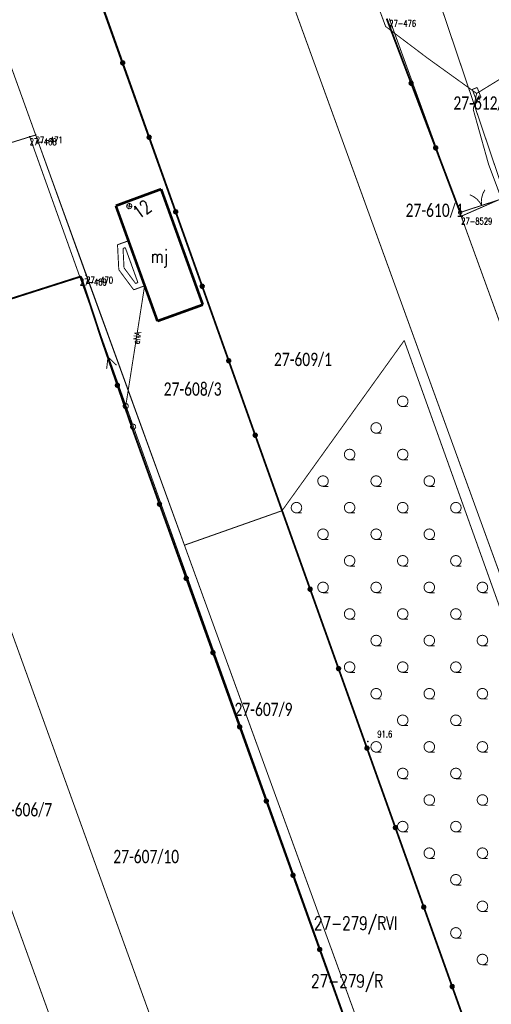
# Model space of a CAD drawing. Header units: metres. Extents: x 7542868 to 7543897, y 5828496 to 5830561.
# Tile 77 of 122: x 7543374 to 7543419, y 5830110 to 5830203. Entities that reach past the tile are written whole.
import ezdxf
from ezdxf.enums import TextEntityAlignment as Align

# ---------------------------------------------------------------- set-up
doc = ezdxf.new("R2010")
doc.units = ezdxf.units.M
doc.header["$MEASUREMENT"] = 0
for name, color, linetype in [('ADRESY_EADTD_T_0', 7, 'Continuous'), ('ADRESY_EAPADR_T_0', 7, 'Continuous'), ('BDOT500_KTOK_L_1', 7, 'Continuous'), ('BDOT500_KTOK_L_4', 7, 'Continuous'), ('BDOT500_PTTL_L_4', 7, 'Continuous'), ('BDOT500_RTPW_T_0', 7, 'Continuous'), ('BUDYNKI_EGBB_E_T_0', 7, 'Continuous'), ('BUDYNKI_EGBB_L_0', 7, 'Continuous'), ('BUDYNKI_EGBE_L_0', 7, 'Continuous'), ('GESUT_SUPE_E_T_3', 7, 'Continuous'), ('GESUT_SUPE_L_3', 7, 'Continuous'), ('GESUT_SUSM_L_4', 7, 'Continuous'), ('GESUT_SUUE_E_T_2', 7, 'Continuous'), ('GESUT_SUUE_T_3', 7, 'Continuous'), ('GLOWNA_BAZA_DZIALKI', 7, 'Continuous'), ('GLOWNA_BAZA_NUMERY_PUNKTOW', 7, 'Continuous'), ('GLOWNA_BAZA_PUNKTY', 7, 'Continuous'), ('SZUMIN_511-1_DROGA_POM_UZUPEL__', 7, 'Continuous')]:
    doc.layers.add(name, color=color, linetype=linetype)
doc.layers.add('Numery_dzialek', color=7, linetype='Continuous', lineweight=13)
doc.styles.add('Legend', font='calibri.ttf')
doc.styles.add('STYL_ARIAL', font='simplex', dxfattribs={"width": 0.75, "oblique": 0.1})

msp = doc.modelspace()

# ---------------------------------------------------------------- linework, layer by layer
at = {"layer": 'ADRESY_EAPADR_T_0', "color": 7, "const_width": 0.09}
for points in [[(7543384.4381, 5830185.5855), (7543384.5714, 5830185.631), (7543384.7081, 5830185.5973), (7543384.8049, 5830185.4949), (7543384.831, 5830185.3565), (7543384.7781, 5830185.2259), (7543384.663, 5830185.1447), (7543384.5223, 5830185.1386), (7543384.4006, 5830185.2095), (7543384.3366, 5830185.335), (7543384.3505, 5830185.4752), (7543384.4381, 5830185.5855)], [(7543384.8286, 5830185.3388), (7543384.3359, 5830185.4237)], [(7543384.5398, 5830185.135), (7543384.6247, 5830185.6276)]]:
    msp.add_lwpolyline(points, dxfattribs=at)
at = {"layer": 'BDOT500_KTOK_L_1', "color": 7, "const_width": 0.09}
for points in [[(7543416.628, 5830186.4493), (7543416.9746, 5830186.284), (7543417.2832, 5830186.0554), (7543417.5424, 5830185.7721), (7543417.7428, 5830185.4445)], [(7543417.7428, 5830185.4445), (7543417.7124, 5830185.8273), (7543417.7558, 5830186.2089), (7543417.8713, 5830186.5751), (7543418.0546, 5830186.9126)], [(7543418.4561, 5830185.6761), (7543420.0021, 5830186.1781)], [(7543415.7212, 5830184.7881), (7543417.2672, 5830185.2901)], [(7543417.0294, 5830185.2129), (7543418.4561, 5830185.6761)], [(7543415.5867, 5830184.6841), (7543415.5513, 5830184.7949), (7543415.5954, 5830184.9025), (7543415.6984, 5830184.9565), (7543415.812, 5830184.9318), (7543415.8831, 5830184.8398), (7543415.8785, 5830184.7236), (7543415.8002, 5830184.6376), (7543415.685, 5830184.622), (7543415.5867, 5830184.6841)]]:
    msp.add_lwpolyline(points, dxfattribs=at)
at = {"layer": 'BDOT500_KTOK_L_4', "color": 7, "const_width": 0.175}
for points in [[(7543381.47, 5830205.8677), (7543383.9647, 5830198.8618)], [(7543411.1137, 5830196.9427), (7543408.81, 5830203.02)], [(7543383.8302, 5830198.7579), (7543383.7949, 5830198.8687), (7543383.839, 5830198.9763), (7543383.9419, 5830199.0303), (7543384.0556, 5830199.0055), (7543384.1267, 5830198.9135), (7543384.122, 5830198.7973), (7543384.0437, 5830198.7113), (7543383.9285, 5830198.6957), (7543383.8302, 5830198.7579)], [(7543383.9647, 5830198.8618), (7543386.4595, 5830191.856)], [(7543410.9792, 5830196.8387), (7543410.9439, 5830196.9495), (7543410.988, 5830197.0571), (7543411.0909, 5830197.1112), (7543411.2046, 5830197.0864), (7543411.2757, 5830196.9944), (7543411.271, 5830196.8782), (7543411.1927, 5830196.7922), (7543411.0775, 5830196.7766), (7543410.9792, 5830196.8387)], [(7543413.4174, 5830190.8654), (7543411.1137, 5830196.9427)], [(7543386.325, 5830191.7521), (7543386.2896, 5830191.8628), (7543386.3337, 5830191.9704), (7543386.4367, 5830192.0245), (7543386.5503, 5830191.9997), (7543386.6214, 5830191.9077), (7543386.6168, 5830191.7915), (7543386.5385, 5830191.7055), (7543386.4233, 5830191.6899), (7543386.325, 5830191.7521)], [(7543386.4595, 5830191.856), (7543388.9543, 5830184.8502)], [(7543413.2829, 5830190.7614), (7543413.2476, 5830190.8722), (7543413.2917, 5830190.9798), (7543413.3947, 5830191.0339), (7543413.5083, 5830191.0091), (7543413.5794, 5830190.9171), (7543413.5747, 5830190.8009), (7543413.4965, 5830190.7149), (7543413.3812, 5830190.6993), (7543413.2829, 5830190.7614)], [(7543415.7212, 5830184.7881), (7543413.4174, 5830190.8654)], [(7543388.8197, 5830184.7462), (7543388.7844, 5830184.857), (7543388.8285, 5830184.9646), (7543388.9315, 5830185.0187), (7543389.0451, 5830184.9939), (7543389.1162, 5830184.9019), (7543389.1115, 5830184.7857), (7543389.0333, 5830184.6997), (7543388.918, 5830184.6841), (7543388.8197, 5830184.7462)], [(7543388.9543, 5830184.8502), (7543391.449, 5830177.8444)], [(7543371.64, 5830176.09), (7543380.04, 5830178.77)], [(7543380.04, 5830178.77), (7543382.02, 5830172.73)], [(7543391.3145, 5830177.7404), (7543391.2792, 5830177.8512), (7543391.3233, 5830177.9588), (7543391.4262, 5830178.0128), (7543391.5399, 5830177.9881), (7543391.611, 5830177.8961), (7543391.6063, 5830177.7799), (7543391.528, 5830177.6939), (7543391.4128, 5830177.6783), (7543391.3145, 5830177.7404)], [(7543391.449, 5830177.8444), (7543393.9438, 5830170.8386)], [(7543382.02, 5830172.73), (7543383.47, 5830168.53)], [(7543393.8093, 5830170.7346), (7543393.7739, 5830170.8454), (7543393.818, 5830170.953), (7543393.921, 5830171.007), (7543394.0346, 5830170.9823), (7543394.1057, 5830170.8902), (7543394.1011, 5830170.7741), (7543394.0228, 5830170.688), (7543393.9076, 5830170.6725), (7543393.8093, 5830170.7346)], [(7543393.9438, 5830170.8386), (7543396.4385, 5830163.8327)], [(7543383.3355, 5830168.426), (7543383.3001, 5830168.5368), (7543383.3443, 5830168.6444), (7543383.4472, 5830168.6985), (7543383.5608, 5830168.6737), (7543383.632, 5830168.5817), (7543383.6273, 5830168.4655), (7543383.549, 5830168.3795), (7543383.4338, 5830168.3639), (7543383.3355, 5830168.426)], [(7543383.47, 5830168.53), (7543384.92, 5830164.33)], [(7543384.92, 5830164.33), (7543387.432, 5830157.349)], [(7543396.304, 5830163.7288), (7543396.2687, 5830163.8396), (7543396.3128, 5830163.9472), (7543396.4158, 5830164.0012), (7543396.5294, 5830163.9764), (7543396.6005, 5830163.8844), (7543396.5958, 5830163.7682), (7543396.5176, 5830163.6822), (7543396.4023, 5830163.6666), (7543396.304, 5830163.7288)], [(7543396.4385, 5830163.8327), (7543398.9333, 5830156.8269)], [(7543387.2975, 5830157.245), (7543387.2621, 5830157.3558), (7543387.3063, 5830157.4634), (7543387.4092, 5830157.5175), (7543387.5228, 5830157.4927), (7543387.594, 5830157.4007), (7543387.5893, 5830157.2845), (7543387.511, 5830157.1985), (7543387.3958, 5830157.1829), (7543387.2975, 5830157.245)], [(7543387.432, 5830157.349), (7543389.944, 5830150.368)], [(7543398.9333, 5830156.8269), (7543401.6066, 5830149.3511)], [(7543389.8095, 5830150.264), (7543389.7741, 5830150.3748), (7543389.8183, 5830150.4824), (7543389.9212, 5830150.5365), (7543390.0348, 5830150.5117), (7543390.106, 5830150.4197), (7543390.1013, 5830150.3035), (7543390.023, 5830150.2175), (7543389.9078, 5830150.2019), (7543389.8095, 5830150.264)], [(7543389.944, 5830150.368), (7543392.456, 5830143.387)], [(7543401.4721, 5830149.2471), (7543401.4368, 5830149.3579), (7543401.4809, 5830149.4655), (7543401.5839, 5830149.5195), (7543401.6975, 5830149.4947), (7543401.7686, 5830149.4027), (7543401.7639, 5830149.2865), (7543401.6857, 5830149.2005), (7543401.5704, 5830149.185), (7543401.4721, 5830149.2471)], [(7543401.6066, 5830149.3511), (7543404.28, 5830141.8752)], [(7543392.3215, 5830143.283), (7543392.2861, 5830143.3938), (7543392.3303, 5830143.5014), (7543392.4332, 5830143.5555), (7543392.5468, 5830143.5307), (7543392.618, 5830143.4387), (7543392.6133, 5830143.3225), (7543392.535, 5830143.2365), (7543392.4198, 5830143.2209), (7543392.3215, 5830143.283)], [(7543392.456, 5830143.387), (7543394.968, 5830136.406)], [(7543404.1455, 5830141.7712), (7543404.1101, 5830141.882), (7543404.1542, 5830141.9896), (7543404.2572, 5830142.0437), (7543404.3708, 5830142.0189), (7543404.4419, 5830141.9269), (7543404.4373, 5830141.8107), (7543404.359, 5830141.7247), (7543404.2438, 5830141.7091), (7543404.1455, 5830141.7712)], [(7543404.28, 5830141.8752), (7543406.9533, 5830134.3993)], [(7543394.8335, 5830136.302), (7543394.7981, 5830136.4128), (7543394.8423, 5830136.5204), (7543394.9452, 5830136.5745), (7543395.0588, 5830136.5497), (7543395.13, 5830136.4577), (7543395.1253, 5830136.3415), (7543395.047, 5830136.2555), (7543394.9318, 5830136.2399), (7543394.8335, 5830136.302)], [(7543394.968, 5830136.406), (7543397.48, 5830129.425)], [(7543406.8188, 5830134.2954), (7543406.7835, 5830134.4061), (7543406.8276, 5830134.5137), (7543406.9305, 5830134.5678), (7543407.0442, 5830134.543), (7543407.1153, 5830134.451), (7543407.1106, 5830134.3348), (7543407.0323, 5830134.2488), (7543406.9171, 5830134.2332), (7543406.8188, 5830134.2954)], [(7543406.9533, 5830134.3993), (7543409.6267, 5830126.9235)], [(7543397.3455, 5830129.321), (7543397.3101, 5830129.4318), (7543397.3543, 5830129.5394), (7543397.4572, 5830129.5935), (7543397.5708, 5830129.5687), (7543397.642, 5830129.4767), (7543397.6373, 5830129.3605), (7543397.559, 5830129.2745), (7543397.4438, 5830129.2589), (7543397.3455, 5830129.321)], [(7543397.48, 5830129.425), (7543399.992, 5830122.444)], [(7543409.4921, 5830126.8195), (7543409.4568, 5830126.9303), (7543409.5009, 5830127.0379), (7543409.6039, 5830127.0919), (7543409.7175, 5830127.0672), (7543409.7886, 5830126.9751), (7543409.7839, 5830126.859), (7543409.7057, 5830126.7729), (7543409.5904, 5830126.7574), (7543409.4921, 5830126.8195)], [(7543409.6267, 5830126.9235), (7543412.3, 5830119.4476)], [(7543399.8575, 5830122.34), (7543399.8221, 5830122.4508), (7543399.8663, 5830122.5584), (7543399.9692, 5830122.6125), (7543400.0828, 5830122.5877), (7543400.154, 5830122.4957), (7543400.1493, 5830122.3795), (7543400.071, 5830122.2935), (7543399.9558, 5830122.2779), (7543399.8575, 5830122.34)], [(7543399.992, 5830122.444), (7543402.504, 5830115.463)], [(7543412.1655, 5830119.3436), (7543412.1301, 5830119.4544), (7543412.1743, 5830119.562), (7543412.2772, 5830119.6161), (7543412.3908, 5830119.5913), (7543412.4619, 5830119.4993), (7543412.4573, 5830119.3831), (7543412.379, 5830119.2971), (7543412.2638, 5830119.2815), (7543412.1655, 5830119.3436)], [(7543412.3, 5830119.4476), (7543414.9733, 5830111.9717)], [(7543402.3695, 5830115.359), (7543402.3341, 5830115.4698), (7543402.3783, 5830115.5774), (7543402.4812, 5830115.6315), (7543402.5948, 5830115.6067), (7543402.666, 5830115.5147), (7543402.6613, 5830115.3985), (7543402.583, 5830115.3125), (7543402.4678, 5830115.2969), (7543402.3695, 5830115.359)], [(7543402.504, 5830115.463), (7543405.016, 5830108.482)], [(7543414.8388, 5830111.8678), (7543414.8035, 5830111.9786), (7543414.8476, 5830112.0861), (7543414.9506, 5830112.1402), (7543415.0642, 5830112.1154), (7543415.1353, 5830112.0234), (7543415.1306, 5830111.9072), (7543415.0524, 5830111.8212), (7543414.9371, 5830111.8056), (7543414.8388, 5830111.8678)], [(7543414.9733, 5830111.9717), (7543417.6467, 5830104.4959)]]:
    msp.add_lwpolyline(points, dxfattribs=at)
at = {"layer": 'BDOT500_PTTL_L_4', "color": 7, "const_width": 0.09}
for points in [[(7543398.96, 5830156.73), (7543410.46, 5830172.74)], [(7543410.46, 5830172.74), (7543435.63, 5830102.47)], [(7543410.32, 5830167.52), (7543410.5234, 5830167.4768), (7543410.6916, 5830167.3546), (7543410.7955, 5830167.1745), (7543410.8173, 5830166.9677), (7543410.753, 5830166.77), (7543410.6139, 5830166.6155), (7543410.424, 5830166.5309), (7543410.216, 5830166.5309), (7543410.0261, 5830166.6155), (7543409.887, 5830166.77), (7543409.8227, 5830166.9677), (7543409.8445, 5830167.1745), (7543409.9484, 5830167.3546), (7543410.1166, 5830167.4768), (7543410.32, 5830167.52)], [(7543410.32, 5830166.52), (7543410.82, 5830166.52)], [(7543407.82, 5830165.02), (7543408.0234, 5830164.9768), (7543408.1916, 5830164.8546), (7543408.2955, 5830164.6745), (7543408.3173, 5830164.4677), (7543408.253, 5830164.27), (7543408.1139, 5830164.1155), (7543407.924, 5830164.0309), (7543407.716, 5830164.0309), (7543407.5261, 5830164.1155), (7543407.387, 5830164.27), (7543407.3227, 5830164.4677), (7543407.3445, 5830164.6745), (7543407.4484, 5830164.8546), (7543407.6166, 5830164.9768), (7543407.82, 5830165.02)], [(7543407.82, 5830164.02), (7543408.32, 5830164.02)], [(7543405.32, 5830162.52), (7543405.5234, 5830162.4768), (7543405.6916, 5830162.3546), (7543405.7955, 5830162.1745), (7543405.8173, 5830161.9677), (7543405.753, 5830161.77), (7543405.6139, 5830161.6155), (7543405.424, 5830161.5309), (7543405.216, 5830161.5309), (7543405.0261, 5830161.6155), (7543404.887, 5830161.77), (7543404.8227, 5830161.9677), (7543404.8445, 5830162.1745), (7543404.9484, 5830162.3546), (7543405.1166, 5830162.4768), (7543405.32, 5830162.52)], [(7543410.32, 5830162.52), (7543410.5234, 5830162.4768), (7543410.6916, 5830162.3546), (7543410.7955, 5830162.1745), (7543410.8173, 5830161.9677), (7543410.753, 5830161.77), (7543410.6139, 5830161.6155), (7543410.424, 5830161.5309), (7543410.216, 5830161.5309), (7543410.0261, 5830161.6155), (7543409.887, 5830161.77), (7543409.8227, 5830161.9677), (7543409.8445, 5830162.1745), (7543409.9484, 5830162.3546), (7543410.1166, 5830162.4768), (7543410.32, 5830162.52)], [(7543405.32, 5830161.52), (7543405.82, 5830161.52)], [(7543410.32, 5830161.52), (7543410.82, 5830161.52)], [(7543402.82, 5830160.02), (7543403.0234, 5830159.9768), (7543403.1916, 5830159.8546), (7543403.2955, 5830159.6745), (7543403.3173, 5830159.4677), (7543403.253, 5830159.27), (7543403.1139, 5830159.1155), (7543402.924, 5830159.0309), (7543402.716, 5830159.0309), (7543402.5261, 5830159.1155), (7543402.387, 5830159.27), (7543402.3227, 5830159.4677), (7543402.3445, 5830159.6745), (7543402.4484, 5830159.8546), (7543402.6166, 5830159.9768), (7543402.82, 5830160.02)], [(7543407.82, 5830160.02), (7543408.0234, 5830159.9768), (7543408.1916, 5830159.8546), (7543408.2955, 5830159.6745), (7543408.3173, 5830159.4677), (7543408.253, 5830159.27), (7543408.1139, 5830159.1155), (7543407.924, 5830159.0309), (7543407.716, 5830159.0309), (7543407.5261, 5830159.1155), (7543407.387, 5830159.27), (7543407.3227, 5830159.4677), (7543407.3445, 5830159.6745), (7543407.4484, 5830159.8546), (7543407.6166, 5830159.9768), (7543407.82, 5830160.02)], [(7543412.82, 5830160.02), (7543413.0234, 5830159.9768), (7543413.1916, 5830159.8546), (7543413.2955, 5830159.6745), (7543413.3173, 5830159.4677), (7543413.253, 5830159.27), (7543413.1139, 5830159.1155), (7543412.924, 5830159.0309), (7543412.716, 5830159.0309), (7543412.5261, 5830159.1155), (7543412.387, 5830159.27), (7543412.3227, 5830159.4677), (7543412.3445, 5830159.6745), (7543412.4484, 5830159.8546), (7543412.6166, 5830159.9768), (7543412.82, 5830160.02)], [(7543402.82, 5830159.02), (7543403.32, 5830159.02)], [(7543407.82, 5830159.02), (7543408.32, 5830159.02)], [(7543412.82, 5830159.02), (7543413.32, 5830159.02)], [(7543400.32, 5830157.52), (7543400.5234, 5830157.4768), (7543400.6916, 5830157.3546), (7543400.7955, 5830157.1745), (7543400.8173, 5830156.9677), (7543400.753, 5830156.77), (7543400.6139, 5830156.6155), (7543400.424, 5830156.5309), (7543400.216, 5830156.5309), (7543400.0261, 5830156.6155), (7543399.887, 5830156.77), (7543399.8227, 5830156.9677), (7543399.8445, 5830157.1745), (7543399.9484, 5830157.3546), (7543400.1166, 5830157.4768), (7543400.32, 5830157.52)], [(7543405.32, 5830157.52), (7543405.5234, 5830157.4768), (7543405.6916, 5830157.3546), (7543405.7955, 5830157.1745), (7543405.8173, 5830156.9677), (7543405.753, 5830156.77), (7543405.6139, 5830156.6155), (7543405.424, 5830156.5309), (7543405.216, 5830156.5309), (7543405.0261, 5830156.6155), (7543404.887, 5830156.77), (7543404.8227, 5830156.9677), (7543404.8445, 5830157.1745), (7543404.9484, 5830157.3546), (7543405.1166, 5830157.4768), (7543405.32, 5830157.52)], [(7543410.32, 5830157.52), (7543410.5234, 5830157.4768), (7543410.6916, 5830157.3546), (7543410.7955, 5830157.1745), (7543410.8173, 5830156.9677), (7543410.753, 5830156.77), (7543410.6139, 5830156.6155), (7543410.424, 5830156.5309), (7543410.216, 5830156.5309), (7543410.0261, 5830156.6155), (7543409.887, 5830156.77), (7543409.8227, 5830156.9677), (7543409.8445, 5830157.1745), (7543409.9484, 5830157.3546), (7543410.1166, 5830157.4768), (7543410.32, 5830157.52)], [(7543415.32, 5830157.52), (7543415.5234, 5830157.4768), (7543415.6916, 5830157.3546), (7543415.7955, 5830157.1745), (7543415.8173, 5830156.9677), (7543415.753, 5830156.77), (7543415.6139, 5830156.6155), (7543415.424, 5830156.5309), (7543415.216, 5830156.5309), (7543415.0261, 5830156.6155), (7543414.887, 5830156.77), (7543414.8227, 5830156.9677), (7543414.8445, 5830157.1745), (7543414.9484, 5830157.3546), (7543415.1166, 5830157.4768), (7543415.32, 5830157.52)], [(7543420.32, 5830097.02), (7543398.96, 5830156.73)], [(7543400.32, 5830156.52), (7543400.82, 5830156.52)], [(7543405.32, 5830156.52), (7543405.82, 5830156.52)], [(7543410.32, 5830156.52), (7543410.82, 5830156.52)], [(7543415.32, 5830156.52), (7543415.82, 5830156.52)], [(7543402.82, 5830155.02), (7543403.0234, 5830154.9768), (7543403.1916, 5830154.8546), (7543403.2955, 5830154.6745), (7543403.3173, 5830154.4677), (7543403.253, 5830154.27), (7543403.1139, 5830154.1155), (7543402.924, 5830154.0309), (7543402.716, 5830154.0309), (7543402.5261, 5830154.1155), (7543402.387, 5830154.27), (7543402.3227, 5830154.4677), (7543402.3445, 5830154.6745), (7543402.4484, 5830154.8546), (7543402.6166, 5830154.9768), (7543402.82, 5830155.02)], [(7543407.82, 5830155.02), (7543408.0234, 5830154.9768), (7543408.1916, 5830154.8546), (7543408.2955, 5830154.6745), (7543408.3173, 5830154.4677), (7543408.253, 5830154.27), (7543408.1139, 5830154.1155), (7543407.924, 5830154.0309), (7543407.716, 5830154.0309), (7543407.5261, 5830154.1155), (7543407.387, 5830154.27), (7543407.3227, 5830154.4677), (7543407.3445, 5830154.6745), (7543407.4484, 5830154.8546), (7543407.6166, 5830154.9768), (7543407.82, 5830155.02)], [(7543412.82, 5830155.02), (7543413.0234, 5830154.9768), (7543413.1916, 5830154.8546), (7543413.2955, 5830154.6745), (7543413.3173, 5830154.4677), (7543413.253, 5830154.27), (7543413.1139, 5830154.1155), (7543412.924, 5830154.0309), (7543412.716, 5830154.0309), (7543412.5261, 5830154.1155), (7543412.387, 5830154.27), (7543412.3227, 5830154.4677), (7543412.3445, 5830154.6745), (7543412.4484, 5830154.8546), (7543412.6166, 5830154.9768), (7543412.82, 5830155.02)], [(7543402.82, 5830154.02), (7543403.32, 5830154.02)], [(7543407.82, 5830154.02), (7543408.32, 5830154.02)], [(7543412.82, 5830154.02), (7543413.32, 5830154.02)], [(7543405.32, 5830152.52), (7543405.5234, 5830152.4768), (7543405.6916, 5830152.3546), (7543405.7955, 5830152.1745), (7543405.8173, 5830151.9677), (7543405.753, 5830151.77), (7543405.6139, 5830151.6155), (7543405.424, 5830151.5309), (7543405.216, 5830151.5309), (7543405.0261, 5830151.6155), (7543404.887, 5830151.77), (7543404.8227, 5830151.9677), (7543404.8445, 5830152.1745), (7543404.9484, 5830152.3546), (7543405.1166, 5830152.4768), (7543405.32, 5830152.52)], [(7543410.32, 5830152.52), (7543410.5234, 5830152.4768), (7543410.6916, 5830152.3546), (7543410.7955, 5830152.1745), (7543410.8173, 5830151.9677), (7543410.753, 5830151.77), (7543410.6139, 5830151.6155), (7543410.424, 5830151.5309), (7543410.216, 5830151.5309), (7543410.0261, 5830151.6155), (7543409.887, 5830151.77), (7543409.8227, 5830151.9677), (7543409.8445, 5830152.1745), (7543409.9484, 5830152.3546), (7543410.1166, 5830152.4768), (7543410.32, 5830152.52)], [(7543415.32, 5830152.52), (7543415.5234, 5830152.4768), (7543415.6916, 5830152.3546), (7543415.7955, 5830152.1745), (7543415.8173, 5830151.9677), (7543415.753, 5830151.77), (7543415.6139, 5830151.6155), (7543415.424, 5830151.5309), (7543415.216, 5830151.5309), (7543415.0261, 5830151.6155), (7543414.887, 5830151.77), (7543414.8227, 5830151.9677), (7543414.8445, 5830152.1745), (7543414.9484, 5830152.3546), (7543415.1166, 5830152.4768), (7543415.32, 5830152.52)], [(7543405.32, 5830151.52), (7543405.82, 5830151.52)], [(7543410.32, 5830151.52), (7543410.82, 5830151.52)], [(7543415.32, 5830151.52), (7543415.82, 5830151.52)], [(7543402.82, 5830150.02), (7543403.0234, 5830149.9768), (7543403.1916, 5830149.8546), (7543403.2955, 5830149.6745), (7543403.3173, 5830149.4677), (7543403.253, 5830149.27), (7543403.1139, 5830149.1155), (7543402.924, 5830149.0309), (7543402.716, 5830149.0309), (7543402.5261, 5830149.1155), (7543402.387, 5830149.27), (7543402.3227, 5830149.4677), (7543402.3445, 5830149.6745), (7543402.4484, 5830149.8546), (7543402.6166, 5830149.9768), (7543402.82, 5830150.02)], [(7543407.82, 5830150.02), (7543408.0234, 5830149.9768), (7543408.1916, 5830149.8546), (7543408.2955, 5830149.6745), (7543408.3173, 5830149.4677), (7543408.253, 5830149.27), (7543408.1139, 5830149.1155), (7543407.924, 5830149.0309), (7543407.716, 5830149.0309), (7543407.5261, 5830149.1155), (7543407.387, 5830149.27), (7543407.3227, 5830149.4677), (7543407.3445, 5830149.6745), (7543407.4484, 5830149.8546), (7543407.6166, 5830149.9768), (7543407.82, 5830150.02)], [(7543412.82, 5830150.02), (7543413.0234, 5830149.9768), (7543413.1916, 5830149.8546), (7543413.2955, 5830149.6745), (7543413.3173, 5830149.4677), (7543413.253, 5830149.27), (7543413.1139, 5830149.1155), (7543412.924, 5830149.0309), (7543412.716, 5830149.0309), (7543412.5261, 5830149.1155), (7543412.387, 5830149.27), (7543412.3227, 5830149.4677), (7543412.3445, 5830149.6745), (7543412.4484, 5830149.8546), (7543412.6166, 5830149.9768), (7543412.82, 5830150.02)], [(7543417.82, 5830150.02), (7543418.0234, 5830149.9768), (7543418.1916, 5830149.8546), (7543418.2955, 5830149.6745), (7543418.3173, 5830149.4677), (7543418.253, 5830149.27), (7543418.1139, 5830149.1155), (7543417.924, 5830149.0309), (7543417.716, 5830149.0309), (7543417.5261, 5830149.1155), (7543417.387, 5830149.27), (7543417.3227, 5830149.4677), (7543417.3445, 5830149.6745), (7543417.4484, 5830149.8546), (7543417.6166, 5830149.9768), (7543417.82, 5830150.02)], [(7543402.82, 5830149.02), (7543403.32, 5830149.02)], [(7543407.82, 5830149.02), (7543408.32, 5830149.02)], [(7543412.82, 5830149.02), (7543413.32, 5830149.02)], [(7543417.82, 5830149.02), (7543418.32, 5830149.02)], [(7543405.32, 5830147.52), (7543405.5234, 5830147.4768), (7543405.6916, 5830147.3546), (7543405.7955, 5830147.1745), (7543405.8173, 5830146.9677), (7543405.753, 5830146.77), (7543405.6139, 5830146.6155), (7543405.424, 5830146.5309), (7543405.216, 5830146.5309), (7543405.0261, 5830146.6155), (7543404.887, 5830146.77), (7543404.8227, 5830146.9677), (7543404.8445, 5830147.1745), (7543404.9484, 5830147.3546), (7543405.1166, 5830147.4768), (7543405.32, 5830147.52)], [(7543410.32, 5830147.52), (7543410.5234, 5830147.4768), (7543410.6916, 5830147.3546), (7543410.7955, 5830147.1745), (7543410.8173, 5830146.9677), (7543410.753, 5830146.77), (7543410.6139, 5830146.6155), (7543410.424, 5830146.5309), (7543410.216, 5830146.5309), (7543410.0261, 5830146.6155), (7543409.887, 5830146.77), (7543409.8227, 5830146.9677), (7543409.8445, 5830147.1745), (7543409.9484, 5830147.3546), (7543410.1166, 5830147.4768), (7543410.32, 5830147.52)], [(7543415.32, 5830147.52), (7543415.5234, 5830147.4768), (7543415.6916, 5830147.3546), (7543415.7955, 5830147.1745), (7543415.8173, 5830146.9677), (7543415.753, 5830146.77), (7543415.6139, 5830146.6155), (7543415.424, 5830146.5309), (7543415.216, 5830146.5309), (7543415.0261, 5830146.6155), (7543414.887, 5830146.77), (7543414.8227, 5830146.9677), (7543414.8445, 5830147.1745), (7543414.9484, 5830147.3546), (7543415.1166, 5830147.4768), (7543415.32, 5830147.52)], [(7543405.32, 5830146.52), (7543405.82, 5830146.52)], [(7543410.32, 5830146.52), (7543410.82, 5830146.52)], [(7543415.32, 5830146.52), (7543415.82, 5830146.52)], [(7543407.82, 5830145.02), (7543408.0234, 5830144.9768), (7543408.1916, 5830144.8546), (7543408.2955, 5830144.6745), (7543408.3173, 5830144.4677), (7543408.253, 5830144.27), (7543408.1139, 5830144.1155), (7543407.924, 5830144.0309), (7543407.716, 5830144.0309), (7543407.5261, 5830144.1155), (7543407.387, 5830144.27), (7543407.3227, 5830144.4677), (7543407.3445, 5830144.6745), (7543407.4484, 5830144.8546), (7543407.6166, 5830144.9768), (7543407.82, 5830145.02)], [(7543412.82, 5830145.02), (7543413.0234, 5830144.9768), (7543413.1916, 5830144.8546), (7543413.2955, 5830144.6745), (7543413.3173, 5830144.4677), (7543413.253, 5830144.27), (7543413.1139, 5830144.1155), (7543412.924, 5830144.0309), (7543412.716, 5830144.0309), (7543412.5261, 5830144.1155), (7543412.387, 5830144.27), (7543412.3227, 5830144.4677), (7543412.3445, 5830144.6745), (7543412.4484, 5830144.8546), (7543412.6166, 5830144.9768), (7543412.82, 5830145.02)], [(7543417.82, 5830145.02), (7543418.0234, 5830144.9768), (7543418.1916, 5830144.8546), (7543418.2955, 5830144.6745), (7543418.3173, 5830144.4677), (7543418.253, 5830144.27), (7543418.1139, 5830144.1155), (7543417.924, 5830144.0309), (7543417.716, 5830144.0309), (7543417.5261, 5830144.1155), (7543417.387, 5830144.27), (7543417.3227, 5830144.4677), (7543417.3445, 5830144.6745), (7543417.4484, 5830144.8546), (7543417.6166, 5830144.9768), (7543417.82, 5830145.02)], [(7543407.82, 5830144.02), (7543408.32, 5830144.02)], [(7543412.82, 5830144.02), (7543413.32, 5830144.02)], [(7543417.82, 5830144.02), (7543418.32, 5830144.02)], [(7543405.32, 5830142.52), (7543405.5234, 5830142.4768), (7543405.6916, 5830142.3546), (7543405.7955, 5830142.1745), (7543405.8173, 5830141.9677), (7543405.753, 5830141.77), (7543405.6139, 5830141.6155), (7543405.424, 5830141.5309), (7543405.216, 5830141.5309), (7543405.0261, 5830141.6155), (7543404.887, 5830141.77), (7543404.8227, 5830141.9677), (7543404.8445, 5830142.1745), (7543404.9484, 5830142.3546), (7543405.1166, 5830142.4768), (7543405.32, 5830142.52)], [(7543410.32, 5830142.52), (7543410.5234, 5830142.4768), (7543410.6916, 5830142.3546), (7543410.7955, 5830142.1745), (7543410.8173, 5830141.9677), (7543410.753, 5830141.77), (7543410.6139, 5830141.6155), (7543410.424, 5830141.5309), (7543410.216, 5830141.5309), (7543410.0261, 5830141.6155), (7543409.887, 5830141.77), (7543409.8227, 5830141.9677), (7543409.8445, 5830142.1745), (7543409.9484, 5830142.3546), (7543410.1166, 5830142.4768), (7543410.32, 5830142.52)], [(7543415.32, 5830142.52), (7543415.5234, 5830142.4768), (7543415.6916, 5830142.3546), (7543415.7955, 5830142.1745), (7543415.8173, 5830141.9677), (7543415.753, 5830141.77), (7543415.6139, 5830141.6155), (7543415.424, 5830141.5309), (7543415.216, 5830141.5309), (7543415.0261, 5830141.6155), (7543414.887, 5830141.77), (7543414.8227, 5830141.9677), (7543414.8445, 5830142.1745), (7543414.9484, 5830142.3546), (7543415.1166, 5830142.4768), (7543415.32, 5830142.52)], [(7543405.32, 5830141.52), (7543405.82, 5830141.52)], [(7543410.32, 5830141.52), (7543410.82, 5830141.52)], [(7543415.32, 5830141.52), (7543415.82, 5830141.52)], [(7543407.82, 5830140.02), (7543408.0234, 5830139.9768), (7543408.1916, 5830139.8546), (7543408.2955, 5830139.6745), (7543408.3173, 5830139.4677), (7543408.253, 5830139.27), (7543408.1139, 5830139.1155), (7543407.924, 5830139.0309), (7543407.716, 5830139.0309), (7543407.5261, 5830139.1155), (7543407.387, 5830139.27), (7543407.3227, 5830139.4677), (7543407.3445, 5830139.6745), (7543407.4484, 5830139.8546), (7543407.6166, 5830139.9768), (7543407.82, 5830140.02)], [(7543412.82, 5830140.02), (7543413.0234, 5830139.9768), (7543413.1916, 5830139.8546), (7543413.2955, 5830139.6745), (7543413.3173, 5830139.4677), (7543413.253, 5830139.27), (7543413.1139, 5830139.1155), (7543412.924, 5830139.0309), (7543412.716, 5830139.0309), (7543412.5261, 5830139.1155), (7543412.387, 5830139.27), (7543412.3227, 5830139.4677), (7543412.3445, 5830139.6745), (7543412.4484, 5830139.8546), (7543412.6166, 5830139.9768), (7543412.82, 5830140.02)], [(7543417.82, 5830140.02), (7543418.0234, 5830139.9768), (7543418.1916, 5830139.8546), (7543418.2955, 5830139.6745), (7543418.3173, 5830139.4677), (7543418.253, 5830139.27), (7543418.1139, 5830139.1155), (7543417.924, 5830139.0309), (7543417.716, 5830139.0309), (7543417.5261, 5830139.1155), (7543417.387, 5830139.27), (7543417.3227, 5830139.4677), (7543417.3445, 5830139.6745), (7543417.4484, 5830139.8546), (7543417.6166, 5830139.9768), (7543417.82, 5830140.02)], [(7543407.82, 5830139.02), (7543408.32, 5830139.02)], [(7543412.82, 5830139.02), (7543413.32, 5830139.02)], [(7543417.82, 5830139.02), (7543418.32, 5830139.02)], [(7543410.32, 5830137.52), (7543410.5234, 5830137.4768), (7543410.6916, 5830137.3546), (7543410.7955, 5830137.1745), (7543410.8173, 5830136.9677), (7543410.753, 5830136.77), (7543410.6139, 5830136.6155), (7543410.424, 5830136.5309), (7543410.216, 5830136.5309), (7543410.0261, 5830136.6155), (7543409.887, 5830136.77), (7543409.8227, 5830136.9677), (7543409.8445, 5830137.1745), (7543409.9484, 5830137.3546), (7543410.1166, 5830137.4768), (7543410.32, 5830137.52)], [(7543415.32, 5830137.52), (7543415.5234, 5830137.4768), (7543415.6916, 5830137.3546), (7543415.7955, 5830137.1745), (7543415.8173, 5830136.9677), (7543415.753, 5830136.77), (7543415.6139, 5830136.6155), (7543415.424, 5830136.5309), (7543415.216, 5830136.5309), (7543415.0261, 5830136.6155), (7543414.887, 5830136.77), (7543414.8227, 5830136.9677), (7543414.8445, 5830137.1745), (7543414.9484, 5830137.3546), (7543415.1166, 5830137.4768), (7543415.32, 5830137.52)], [(7543410.32, 5830136.52), (7543410.82, 5830136.52)], [(7543415.32, 5830136.52), (7543415.82, 5830136.52)], [(7543407.82, 5830135.02), (7543408.0234, 5830134.9768), (7543408.1916, 5830134.8546), (7543408.2955, 5830134.6745), (7543408.3173, 5830134.4677), (7543408.253, 5830134.27), (7543408.1139, 5830134.1155), (7543407.924, 5830134.0309), (7543407.716, 5830134.0309), (7543407.5261, 5830134.1155), (7543407.387, 5830134.27), (7543407.3227, 5830134.4677), (7543407.3445, 5830134.6745), (7543407.4484, 5830134.8546), (7543407.6166, 5830134.9768), (7543407.82, 5830135.02)], [(7543412.82, 5830135.02), (7543413.0234, 5830134.9768), (7543413.1916, 5830134.8546), (7543413.2955, 5830134.6745), (7543413.3173, 5830134.4677), (7543413.253, 5830134.27), (7543413.1139, 5830134.1155), (7543412.924, 5830134.0309), (7543412.716, 5830134.0309), (7543412.5261, 5830134.1155), (7543412.387, 5830134.27), (7543412.3227, 5830134.4677), (7543412.3445, 5830134.6745), (7543412.4484, 5830134.8546), (7543412.6166, 5830134.9768), (7543412.82, 5830135.02)], [(7543417.82, 5830135.02), (7543418.0234, 5830134.9768), (7543418.1916, 5830134.8546), (7543418.2955, 5830134.6745), (7543418.3173, 5830134.4677), (7543418.253, 5830134.27), (7543418.1139, 5830134.1155), (7543417.924, 5830134.0309), (7543417.716, 5830134.0309), (7543417.5261, 5830134.1155), (7543417.387, 5830134.27), (7543417.3227, 5830134.4677), (7543417.3445, 5830134.6745), (7543417.4484, 5830134.8546), (7543417.6166, 5830134.9768), (7543417.82, 5830135.02)], [(7543407.82, 5830134.02), (7543408.32, 5830134.02)], [(7543412.82, 5830134.02), (7543413.32, 5830134.02)], [(7543417.82, 5830134.02), (7543418.32, 5830134.02)], [(7543410.32, 5830132.52), (7543410.5234, 5830132.4768), (7543410.6916, 5830132.3546), (7543410.7955, 5830132.1745), (7543410.8173, 5830131.9677), (7543410.753, 5830131.77), (7543410.6139, 5830131.6155), (7543410.424, 5830131.5309), (7543410.216, 5830131.5309), (7543410.0261, 5830131.6155), (7543409.887, 5830131.77), (7543409.8227, 5830131.9677), (7543409.8445, 5830132.1745), (7543409.9484, 5830132.3546), (7543410.1166, 5830132.4768), (7543410.32, 5830132.52)], [(7543415.32, 5830132.52), (7543415.5234, 5830132.4768), (7543415.6916, 5830132.3546), (7543415.7955, 5830132.1745), (7543415.8173, 5830131.9677), (7543415.753, 5830131.77), (7543415.6139, 5830131.6155), (7543415.424, 5830131.5309), (7543415.216, 5830131.5309), (7543415.0261, 5830131.6155), (7543414.887, 5830131.77), (7543414.8227, 5830131.9677), (7543414.8445, 5830132.1745), (7543414.9484, 5830132.3546), (7543415.1166, 5830132.4768), (7543415.32, 5830132.52)], [(7543410.32, 5830131.52), (7543410.82, 5830131.52)], [(7543415.32, 5830131.52), (7543415.82, 5830131.52)], [(7543412.82, 5830130.02), (7543413.0234, 5830129.9768), (7543413.1916, 5830129.8546), (7543413.2955, 5830129.6745), (7543413.3173, 5830129.4677), (7543413.253, 5830129.27), (7543413.1139, 5830129.1155), (7543412.924, 5830129.0309), (7543412.716, 5830129.0309), (7543412.5261, 5830129.1155), (7543412.387, 5830129.27), (7543412.3227, 5830129.4677), (7543412.3445, 5830129.6745), (7543412.4484, 5830129.8546), (7543412.6166, 5830129.9768), (7543412.82, 5830130.02)], [(7543417.82, 5830130.02), (7543418.0234, 5830129.9768), (7543418.1916, 5830129.8546), (7543418.2955, 5830129.6745), (7543418.3173, 5830129.4677), (7543418.253, 5830129.27), (7543418.1139, 5830129.1155), (7543417.924, 5830129.0309), (7543417.716, 5830129.0309), (7543417.5261, 5830129.1155), (7543417.387, 5830129.27), (7543417.3227, 5830129.4677), (7543417.3445, 5830129.6745), (7543417.4484, 5830129.8546), (7543417.6166, 5830129.9768), (7543417.82, 5830130.02)], [(7543412.82, 5830129.02), (7543413.32, 5830129.02)], [(7543417.82, 5830129.02), (7543418.32, 5830129.02)], [(7543410.32, 5830127.52), (7543410.5234, 5830127.4768), (7543410.6916, 5830127.3546), (7543410.7955, 5830127.1745), (7543410.8173, 5830126.9677), (7543410.753, 5830126.77), (7543410.6139, 5830126.6155), (7543410.424, 5830126.5309), (7543410.216, 5830126.5309), (7543410.0261, 5830126.6155), (7543409.887, 5830126.77), (7543409.8227, 5830126.9677), (7543409.8445, 5830127.1745), (7543409.9484, 5830127.3546), (7543410.1166, 5830127.4768), (7543410.32, 5830127.52)], [(7543415.32, 5830127.52), (7543415.5234, 5830127.4768), (7543415.6916, 5830127.3546), (7543415.7955, 5830127.1745), (7543415.8173, 5830126.9677), (7543415.753, 5830126.77), (7543415.6139, 5830126.6155), (7543415.424, 5830126.5309), (7543415.216, 5830126.5309), (7543415.0261, 5830126.6155), (7543414.887, 5830126.77), (7543414.8227, 5830126.9677), (7543414.8445, 5830127.1745), (7543414.9484, 5830127.3546), (7543415.1166, 5830127.4768), (7543415.32, 5830127.52)], [(7543410.32, 5830126.52), (7543410.82, 5830126.52)], [(7543415.32, 5830126.52), (7543415.82, 5830126.52)], [(7543412.82, 5830125.02), (7543413.0234, 5830124.9768), (7543413.1916, 5830124.8546), (7543413.2955, 5830124.6745), (7543413.3173, 5830124.4677), (7543413.253, 5830124.27), (7543413.1139, 5830124.1155), (7543412.924, 5830124.0309), (7543412.716, 5830124.0309), (7543412.5261, 5830124.1155), (7543412.387, 5830124.27), (7543412.3227, 5830124.4677), (7543412.3445, 5830124.6745), (7543412.4484, 5830124.8546), (7543412.6166, 5830124.9768), (7543412.82, 5830125.02)], [(7543417.82, 5830125.02), (7543418.0234, 5830124.9768), (7543418.1916, 5830124.8546), (7543418.2955, 5830124.6745), (7543418.3173, 5830124.4677), (7543418.253, 5830124.27), (7543418.1139, 5830124.1155), (7543417.924, 5830124.0309), (7543417.716, 5830124.0309), (7543417.5261, 5830124.1155), (7543417.387, 5830124.27), (7543417.3227, 5830124.4677), (7543417.3445, 5830124.6745), (7543417.4484, 5830124.8546), (7543417.6166, 5830124.9768), (7543417.82, 5830125.02)], [(7543412.82, 5830124.02), (7543413.32, 5830124.02)], [(7543417.82, 5830124.02), (7543418.32, 5830124.02)], [(7543415.32, 5830122.52), (7543415.5234, 5830122.4768), (7543415.6916, 5830122.3546), (7543415.7955, 5830122.1745), (7543415.8173, 5830121.9677), (7543415.753, 5830121.77), (7543415.6139, 5830121.6155), (7543415.424, 5830121.5309), (7543415.216, 5830121.5309), (7543415.0261, 5830121.6155), (7543414.887, 5830121.77), (7543414.8227, 5830121.9677), (7543414.8445, 5830122.1745), (7543414.9484, 5830122.3546), (7543415.1166, 5830122.4768), (7543415.32, 5830122.52)], [(7543415.32, 5830121.52), (7543415.82, 5830121.52)], [(7543417.82, 5830120.02), (7543418.0234, 5830119.9768), (7543418.1916, 5830119.8546), (7543418.2955, 5830119.6745), (7543418.3173, 5830119.4677), (7543418.253, 5830119.27), (7543418.1139, 5830119.1155), (7543417.924, 5830119.0309), (7543417.716, 5830119.0309), (7543417.5261, 5830119.1155), (7543417.387, 5830119.27), (7543417.3227, 5830119.4677), (7543417.3445, 5830119.6745), (7543417.4484, 5830119.8546), (7543417.6166, 5830119.9768), (7543417.82, 5830120.02)], [(7543417.82, 5830119.02), (7543418.32, 5830119.02)], [(7543415.32, 5830117.52), (7543415.5234, 5830117.4768), (7543415.6916, 5830117.3546), (7543415.7955, 5830117.1745), (7543415.8173, 5830116.9677), (7543415.753, 5830116.77), (7543415.6139, 5830116.6155), (7543415.424, 5830116.5309), (7543415.216, 5830116.5309), (7543415.0261, 5830116.6155), (7543414.887, 5830116.77), (7543414.8227, 5830116.9677), (7543414.8445, 5830117.1745), (7543414.9484, 5830117.3546), (7543415.1166, 5830117.4768), (7543415.32, 5830117.52)], [(7543415.32, 5830116.52), (7543415.82, 5830116.52)], [(7543417.82, 5830115.02), (7543418.0234, 5830114.9768), (7543418.1916, 5830114.8546), (7543418.2955, 5830114.6745), (7543418.3173, 5830114.4677), (7543418.253, 5830114.27), (7543418.1139, 5830114.1155), (7543417.924, 5830114.0309), (7543417.716, 5830114.0309), (7543417.5261, 5830114.1155), (7543417.387, 5830114.27), (7543417.3227, 5830114.4677), (7543417.3445, 5830114.6745), (7543417.4484, 5830114.8546), (7543417.6166, 5830114.9768), (7543417.82, 5830115.02)], [(7543417.82, 5830114.02), (7543418.32, 5830114.02)]]:
    msp.add_lwpolyline(points, dxfattribs=at)
at = {"layer": 'BDOT500_RTPW_T_0', "color": 7, "const_width": 0.075}
msp.add_lwpolyline([(7543407.0134, 5830134.989), (7543406.9909, 5830135.015), (7543406.9933, 5830135.0494), (7543407.0193, 5830135.0719), (7543407.0537, 5830135.0695), (7543407.0763, 5830135.0435), (7543407.0738, 5830135.0091), (7543407.0478, 5830134.9866), (7543407.0134, 5830134.989)], dxfattribs=at)
at = {"layer": 'BUDYNKI_EGBB_L_0', "color": 34, "const_width": 0.25}
for points in [[(7543387.5816, 5830186.9824), (7543383.3218, 5830185.4125)], [(7543391.5079, 5830176.1081), (7543387.5816, 5830186.9824)], [(7543383.3218, 5830185.4125), (7543387.238, 5830174.5681)], [(7543387.238, 5830174.5681), (7543391.5079, 5830176.1081)]]:
    msp.add_lwpolyline(points, dxfattribs=at)
at = {"layer": 'BUDYNKI_EGBE_L_0', "color": 7, "const_width": 0.09}
for points in [[(7543383.48, 5830181.75), (7543384.51, 5830182.12)], [(7543383.6, 5830179.4), (7543383.48, 5830181.75)], [(7543383.9983, 5830181.4049), (7543384.2095, 5830181.4808)], [(7543384.0916, 5830179.5763), (7543383.9983, 5830181.4049)], [(7543384.2095, 5830181.4808), (7543385.4003, 5830178.1886)], [(7543384.51, 5830182.12), (7543386.04, 5830177.89)], [(7543385.1794, 5830178.1079), (7543384.0916, 5830179.5763)], [(7543385, 5830177.51), (7543383.6, 5830179.4)], [(7543386.04, 5830177.89), (7543385, 5830177.51)], [(7543385.4003, 5830178.1886), (7543385.1794, 5830178.1079)]]:
    msp.add_lwpolyline(points, dxfattribs=at)
at = {"layer": 'GESUT_SUPE_L_3', "color": 1, "const_width": 0.09}
for points in [[(7543399.1167, 5830228.139), (7543408.7083, 5830202.2819)], [(7543408.7083, 5830202.2819), (7543412.6295, 5830199.3187)], [(7543412.6295, 5830199.3187), (7543417.2735, 5830195.9806)], [(7543417.2735, 5830195.9806), (7543423.2787, 5830199.663)], [(7543417.2735, 5830195.9806), (7543416.9539, 5830194.4781)], [(7543416.9539, 5830194.4781), (7543418.4001, 5830189.3074)], [(7543418.4001, 5830189.3074), (7543426.4299, 5830167.8889)], [(7543384.2532, 5830166.5761), (7543386.0322, 5830177.9071)], [(7543382.4655, 5830171.5124), (7543384.168, 5830166.8112)], [(7543382.5846, 5830171.1833), (7543382.455, 5830170.0728)], [(7543382.5846, 5830171.1833), (7543383.3953, 5830170.4133)]]:
    msp.add_lwpolyline(points, dxfattribs=at)
at = {"layer": 'GESUT_SUSM_L_4', "color": 7, "const_width": 0.09}
for points in [[(7543384.0554, 5830166.4233), (7543384.0041, 5830166.5545), (7543384.0319, 5830166.6926), (7543384.13, 5830166.7937), (7543384.2672, 5830166.8258), (7543384.3999, 5830166.7786), (7543384.486, 5830166.6671), (7543384.4982, 5830166.5268), (7543384.4326, 5830166.4021), (7543384.3101, 5830166.3327), (7543384.1694, 5830166.3406), (7543384.0554, 5830166.4233)], [(7543384.4211, 5830166.1052), (7543384.2532, 5830166.5761)], [(7543384.8629, 5830164.8662), (7543384.6949, 5830165.3371)], [(7543384.749, 5830164.4778), (7543384.6978, 5830164.609), (7543384.7256, 5830164.7471), (7543384.8236, 5830164.8482), (7543384.9608, 5830164.8803), (7543385.0935, 5830164.8331), (7543385.1797, 5830164.7216), (7543385.1919, 5830164.5813), (7543385.1263, 5830164.4566), (7543385.0037, 5830164.3872), (7543384.8631, 5830164.3951), (7543384.749, 5830164.4778)]]:
    msp.add_lwpolyline(points, dxfattribs=at)
at = {"layer": 'GESUT_SUUE_T_3', "color": 7, "const_width": 0.09}
for points in [[(7543417.3253, 5830196.5372), (7543416.8593, 5830196.356)], [(7543416.8593, 5830196.356), (7543417.2216, 5830195.424)], [(7543417.6876, 5830195.6051), (7543417.3253, 5830196.5372)], [(7543417.2216, 5830195.424), (7543417.6876, 5830195.6051)]]:
    msp.add_lwpolyline(points, dxfattribs=at)
at = {"layer": 'GLOWNA_BAZA_DZIALKI', "color": 92, "lineweight": 20, "const_width": 0.09}
for points in [[(7543446.39, 5830076.67), (7543384.27, 5830247.62)], [(7543420.32, 5830097.02), (7543368.28, 5830242.53)], [(7543375.78, 5830192.07), (7543358.82, 5830239.17)], [(7543413.63, 5830205.04), (7543419.98, 5830186.25)], [(7543415.82, 5830184.43), (7543409.05, 5830203.03)], [(7543358.56, 5830186.71), (7543375.22, 5830191.9)], [(7543375.22, 5830191.9), (7543375.78, 5830192.07)], [(7543379.94, 5830178.71), (7543375.22, 5830191.9)], [(7543380.53, 5830178.89), (7543375.78, 5830192.07)], [(7543415.82, 5830184.43), (7543419.98, 5830186.25)], [(7543453.91, 5830079.7), (7543415.82, 5830184.43)], [(7543363.31, 5830173.54), (7543379.94, 5830178.71)], [(7543379.94, 5830178.71), (7543410.16, 5830094.27)], [(7543411.23, 5830094.55), (7543380.53, 5830178.89)], [(7543393.58, 5830089.78), (7543363.31, 5830173.54)], [(7543386.17, 5830084.13), (7543354.85, 5830170.79)]]:
    msp.add_lwpolyline(points, dxfattribs=at)
at = {"layer": 'GLOWNA_BAZA_PUNKTY', "color": 7, "const_width": 0.09}
for points in [[(7543375.22, 5830191.945), (7543375.2518, 5830191.9318), (7543375.265, 5830191.9), (7543375.2518, 5830191.8682), (7543375.22, 5830191.855), (7543375.1882, 5830191.8682), (7543375.175, 5830191.9), (7543375.1882, 5830191.9318), (7543375.22, 5830191.945)], [(7543375.78, 5830192.115), (7543375.8118, 5830192.1018), (7543375.825, 5830192.07), (7543375.8118, 5830192.0382), (7543375.78, 5830192.025), (7543375.7482, 5830192.0382), (7543375.735, 5830192.07), (7543375.7482, 5830192.1018), (7543375.78, 5830192.115)], [(7543415.82, 5830184.475), (7543415.8518, 5830184.4618), (7543415.865, 5830184.43), (7543415.8518, 5830184.3982), (7543415.82, 5830184.385), (7543415.7882, 5830184.3982), (7543415.775, 5830184.43), (7543415.7882, 5830184.4618), (7543415.82, 5830184.475)], [(7543379.94, 5830178.755), (7543379.9718, 5830178.7418), (7543379.985, 5830178.71), (7543379.9718, 5830178.6782), (7543379.94, 5830178.665), (7543379.9082, 5830178.6782), (7543379.895, 5830178.71), (7543379.9082, 5830178.7418), (7543379.94, 5830178.755)], [(7543380.53, 5830178.935), (7543380.5618, 5830178.9218), (7543380.575, 5830178.89), (7543380.5618, 5830178.8582), (7543380.53, 5830178.845), (7543380.4982, 5830178.8582), (7543380.485, 5830178.89), (7543380.4982, 5830178.9218), (7543380.53, 5830178.935)]]:
    msp.add_lwpolyline(points, dxfattribs=at)
at = {"layer": 'SZUMIN_511-1_DROGA_POM_UZUPEL__', "color": 3, "const_width": 0.09}
for points in [[(7543398.96, 5830156.73), (7543368.28, 5830242.53)], [(7543409.05, 5830203.03), (7543415.82, 5830184.43)], [(7543358.56, 5830186.71), (7543375.22, 5830191.9)], [(7543375.22, 5830191.9), (7543375.78, 5830192.07)], [(7543375.78, 5830192.07), (7543389.78, 5830153.49)], [(7543415.82, 5830184.43), (7543453.91, 5830079.7)], [(7543389.78, 5830153.49), (7543398.96, 5830156.73)]]:
    msp.add_lwpolyline(points, dxfattribs=at)
at = {"layer": 'SZUMIN_511-1_DROGA_POM_UZUPEL__', "color": 7, "const_width": 0.09}
for points in [[(7543368.28, 5830242.53), (7543398.96, 5830156.73)], [(7543419.98, 5830186.25), (7543413.63, 5830205.04)], [(7543409.05, 5830203.03), (7543415.82, 5830184.43)], [(7543375.22, 5830191.9), (7543358.56, 5830186.71)], [(7543375.78, 5830192.07), (7543375.22, 5830191.9)], [(7543389.78, 5830153.49), (7543375.78, 5830192.07)], [(7543415.82, 5830184.43), (7543453.91, 5830079.7)], [(7543398.96, 5830156.73), (7543389.78, 5830153.49)]]:
    msp.add_lwpolyline(points, dxfattribs=at)

# ---------------------------------------------------------------- texts
at = {"layer": 'ADRESY_EADTD_T_0', "color": 214, "style": 'STYL_ARIAL', "width": 0.75}
msp.add_text('12', height=1.25, rotation=35.219, dxfattribs=at).set_placement((7543384.7625, 5830185.126), align=Align.TOP_LEFT)
at = {"layer": 'BDOT500_RTPW_T_0', "color": 7, "style": 'STYL_ARIAL', "width": 0.75}
msp.add_text('91.6', height=0.625, dxfattribs=at).set_placement((7543407.9228, 5830136.029), align=Align.TOP_LEFT)
at = {"layer": 'BUDYNKI_EGBB_E_T_0', "color": 7, "style": 'STYL_ARIAL', "width": 0.75}
msp.add_text('mj', height=1.25, dxfattribs=at).set_placement((7543387.4123, 5830180.6636), align=Align.MIDDLE_CENTER)
at = {"layer": 'GESUT_SUPE_E_T_3', "color": 1, "style": 'STYL_ARIAL', "width": 0.75}
msp.add_text('eNA', height=0.625, rotation=81.077, dxfattribs=at).set_placement((7543385.3117, 5830172.9825), align=Align.MIDDLE_CENTER)
at = {"layer": 'GESUT_SUUE_E_T_2', "color": 7, "style": 'STYL_ARIAL', "width": 0.75}
msp.add_text('e', height=0.625, dxfattribs=at).set_placement((7543417.2735, 5830195.8243), align=Align.TOP_LEFT)
at = {"layer": 'GLOWNA_BAZA_NUMERY_PUNKTOW', "color": 7, "style": 'STYL_ARIAL', "width": 0.75}
for s, p in [('27-476', (7543409.05, 5830202.8738)), ('27-468', (7543375.22, 5830191.7438)), ('27-471', (7543375.78, 5830191.9138)), ('27-8529', (7543415.82, 5830184.2737)), ('27-470', (7543380.53, 5830178.7337)), ('27-469', (7543379.94, 5830178.5537))]:
    msp.add_text(s, height=0.625, dxfattribs=at).set_placement(p, align=Align.TOP_LEFT)
at = {"layer": 'Numery_dzialek', "color": 92, "linetype": 'Continuous', "style": 'Legend', "width": 0.75}
for s, p in [('27-612/20', (7543415.09, 5830195.7075)), ('27-610/1', (7543410.59, 5830185.6175)), ('27-609/1', (7543398.2, 5830171.5875)), ('27-608/3', (7543387.82, 5830168.7975)), ('27-607/9', (7543394.49, 5830138.6675)), ('27-606/7', (7543371.87, 5830129.2275)), ('27-607/10', (7543383.08, 5830124.8275))]:
    msp.add_text(s, height=1.25, dxfattribs=at).set_placement(p, align=Align.TOP_LEFT)
at = {"layer": 'SZUMIN_511-1_DROGA_POM_UZUPEL__', "color": 3, "style": 'STYL_ARIAL', "width": 0.75}
msp.add_text('27-279/RVI', height=1.25, dxfattribs=at).set_placement((7543401.96, 5830118.5475), align=Align.TOP_LEFT)
at = {"layer": 'SZUMIN_511-1_DROGA_POM_UZUPEL__', "color": 7, "style": 'STYL_ARIAL', "width": 0.75}
msp.add_text('27-279/R', height=1.25, dxfattribs=at).set_placement((7543401.69, 5830113.1175), align=Align.TOP_LEFT)

doc.saveas('drawing.dxf')
